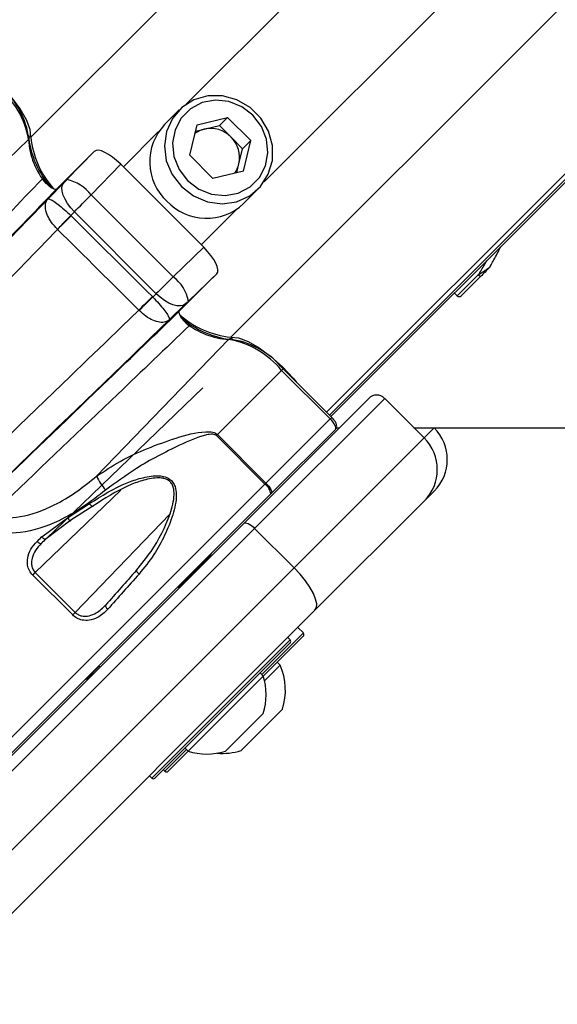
# Paper-space layout 'In-Ground Anchor' of a CAD drawing. Header units: millimetres. Extents: x 1591 to 17407, y 414 to 16227.
# Tile 34 of 67: x 3756 to 3852, y 10277 to 10453. Entities that reach past the tile are written whole.
import ezdxf

# ---------------------------------------------------------------- set-up
doc = ezdxf.new("R2010")
doc.units = ezdxf.units.MM
doc.layers.add('COMPONENT_GEOMETRY', color=7, linetype='Continuous')
doc.styles.add('SLDTEXTSTYLE1', font='TXT', dxfattribs={"width": 0.75})
doc.dimstyles.new('SLDDIMSTYLE0', dxfattribs={"dimtxt": 100, "dimasz": 6.604, "dimexe": 0, "dimexo": 0.0625, "dimgap": 25, "dimtad": 0, "dimtih": 1, "dimtoh": 1, "dimdec": 0, "dimlfac": 0.5, "dimrnd": 1e-09, "dimzin": 12, "dimdsep": 46, "dimtxsty": 'SLDTEXTSTYLE1', "dimsah": 1, "dimcen": 0.09, "dimadec": 0, "dimazin": 3, "dimtfac": 1, "dimtdec": 0, "dimtofl": 0, "dimtmove": 0, "dimatfit": 3, "dimfxl": 1, "dimfrac": 2, "dimtolj": 1, "dimtzin": 12, "dimarcsym": 0})

# ---------------------------------------------------------------- blocks, each defined once
blk = doc.blocks.new('_D_13')
at = {"layer": 'COMPONENT_GEOMETRY', "color": 7, "ltscale": 2}
for p, q in [((8879.1, 12946.13), (8879.1, 8407.68)), ((3365.77, 10201.36), (3365.77, 8407.68)), ((3365.77, 8414.03), (5974.66, 8414.03)), ((8879.1, 8414.03), (6270.21, 8414.03))]:
    blk.add_line(p, q, dxfattribs=at)
for points in [[(3365.77, 8414.03), (3372.37, 8413.02), (3372.37, 8415.05)], [(8879.1, 8414.03), (8872.5, 8415.05), (8872.5, 8413.02)]]:
    blk.add_solid(points, dxfattribs=at)
at = {"layer": 'COMPONENT_GEOMETRY', "color": 7, "ltscale": 2, "insert": (5974.66, 8463.56), "char_height": 100, "attachment_point": 1, "style": 'SLDTEXTSTYLE1'}
blk.add_mtext('2757', dxfattribs=at)

psp = doc.layouts.new('In-Ground Anchor')

# ---------------------------------------------------------------- linework, layer by layer
at = {"color": 8, "linetype": 'Continuous', "lineweight": 25, "ltscale": 2}
for p, q in [((3758.09, 10432), (4972.74, 11646.65)), ((3793.87, 10396.22), (5008.52, 11610.87)), ((3810.99, 10382.79), (5021.35, 11593.15)), ((3811.49, 10382.29), (4801.98, 11372.78)), ((3785.87, 10437.93), (3823.48, 10475.54)), ((3799.8, 10424), (3837.41, 10461.61)), ((3774.64, 10426.69), (3780.95, 10433.01)), ((3788.56, 10412.77), (3794.87, 10419.08)), ((3834.36, 10403.61), (3838.11, 10407.35)), ((3802.94, 10390.27), (3803.23, 10390.55)), ((3811.62, 10381.59), (3811.91, 10381.87)), ((3828.45, 10378.19), (3830.23, 10379.97)), ((3750.93, 10320.9), (3799.96, 10369.92)), ((3774.21, 10368.85), (3758.89, 10354.09)), ((3766.03, 10346.96), (3782.96, 10364.57)), ((3759.98, 10359.33), (3760.84, 10360.15)), ((3779.73, 10317.31), (3804.48, 10342.06)), ((3799.39, 10335.83), (3806.75, 10343.2)), ((3806.75, 10343.2), (3806.83, 10343.28)), ((3782.08, 10318.53), (3785.95, 10322.4))]:
    psp.add_line(p, q, dxfattribs=at)
at = {"color": 7, "linetype": 'Continuous', "lineweight": 25, "ltscale": 2}
for p, q in [((3811.77, 10382.02), (4033.9, 10604.14)), ((3784.61, 10436.88), (3782, 10434.27)), ((3787.81, 10434.25), (3793.27, 10435.55)), ((3791.82, 10434.1), (3793.27, 10435.55)), ((3797.42, 10431.4), (3793.27, 10435.55)), ((3786.51, 10428.79), (3787.81, 10434.25)), ((3789.09, 10433.45), (3791.82, 10434.1)), ((3793.9, 10432.03), (3791.82, 10434.1)), ((3787.54, 10433.08), (3789.09, 10433.45)), ((3795.97, 10429.95), (3793.9, 10432.03)), ((3733.21, 10407.99), (3757.68, 10431.6)), ((3795.32, 10427.22), (3795.97, 10429.95)), ((3795.97, 10429.95), (3797.42, 10431.4)), ((3796.12, 10425.95), (3797.42, 10431.4)), ((3768.62, 10428.67), (3762.72, 10422.77)), ((3764.54, 10424.42), (3769.42, 10429.47)), ((3769.42, 10429.47), (3768.56, 10428.61)), ((3786.51, 10428.79), (3790.66, 10424.64)), ((3774.17, 10427.16), (3768.87, 10421.67)), ((3774.17, 10427.16), (3789.03, 10412.3)), ((3794.95, 10425.67), (3795.32, 10427.22)), ((3796.12, 10425.95), (3790.66, 10424.64)), ((3761.14, 10420.92), (3764.05, 10423.91)), ((3768.87, 10421.67), (3783.54, 10407)), ((3796.14, 10420.13), (3798.75, 10422.74)), ((3765.87, 10418.66), (3765.22, 10417.99)), ((3765.22, 10417.99), (3765.28, 10417.93)), ((3780.53, 10404), (3765.87, 10418.66)), ((3762.87, 10415.51), (3762.84, 10415.53)), ((3783.54, 10407), (3789.03, 10412.3)), ((3840.24, 10408.86), (3840.42, 10409.18)), ((3791.34, 10407.55), (3786.29, 10402.67)), ((3791.34, 10407.55), (3790.49, 10406.7)), ((3838.62, 10407.17), (3835.06, 10403.61)), ((3790.55, 10406.76), (3784.64, 10400.85)), ((3779.91, 10403.4), (3780.53, 10404)), ((3833.85, 10404.1), (3834.36, 10403.61)), ((3779.82, 10403.49), (3779.91, 10403.4)), ((3785.78, 10402.18), (3782.84, 10399.32)), ((3777.45, 10401.01), (3777.4, 10401.06)), ((3769.86, 10371.34), (3793.47, 10395.81)), ((3791.46, 10378.79), (3802.94, 10390.27)), ((3811.62, 10381.59), (3802.94, 10390.27)), ((3811.91, 10381.87), (3803.23, 10390.55)), ((3760.8, 10360.13), (3788.83, 10387.13)), ((3796.22, 10362.93), (3818.55, 10385.26)), ((3821.38, 10385.26), (3798.11, 10362)), ((3821.38, 10385.26), (3828.45, 10378.19)), ((3800.14, 10370.11), (3811.62, 10381.59)), ((3812.56, 10379.7), (3801.1, 10368.23)), ((3812.75, 10380.01), (3813.3, 10380.01)), ((3830.19, 10380.02), (3830.23, 10379.97)), ((3791.46, 10378.79), (3791.28, 10378.6)), ((3799.96, 10369.92), (3791.28, 10378.6)), ((3791.46, 10378.79), (3800.14, 10370.11)), ((3805.19, 10354.93), (3828.45, 10378.19)), ((3756.1, 10373.48), (3751.98, 10369.37)), ((3799.96, 10369.92), (3800.14, 10370.11)), ((3830.23, 10368.66), (3828.45, 10366.88)), ((3801.04, 10368.17), (3753.76, 10320.9)), ((3801.1, 10368.23), (3801.04, 10368.17)), ((3828.45, 10366.88), (3808.91, 10347.34)), ((3764.66, 10363.9), (3768.58, 10366.44)), ((3769.18, 10365.95), (3765.25, 10363.46)), ((3760.03, 10360.49), (3764.66, 10363.9)), ((3765.25, 10363.46), (3760.8, 10360.13)), ((3736.24, 10302.95), (3796.22, 10362.93)), ((3798.11, 10362), (3738.14, 10302.02)), ((3798.11, 10362), (3805.19, 10354.93)), ((3784.47, 10351.46), (3790.15, 10357.14)), ((3745.21, 10294.95), (3805.19, 10354.93)), ((3758.43, 10353.63), (3758.89, 10354.09)), ((3765.57, 10346.5), (3758.43, 10353.63)), ((3758.89, 10354.09), (3766.03, 10346.96)), ((3786.39, 10353.1), (3786.25, 10353.25)), ((3786.39, 10353.1), (3786.25, 10353.25)), ((3784.61, 10351.32), (3784.4, 10351.53)), ((3784.61, 10351.32), (3784.4, 10351.53)), ((3808.91, 10347.34), (3748.93, 10287.36)), ((3766.03, 10346.96), (3765.57, 10346.5)), ((3806.83, 10343.28), (3805.84, 10344.27)), ((3806.75, 10342.64), (3799.65, 10335.54)), ((3804.48, 10342.06), (3804.05, 10342.48)), ((3806.83, 10342.71), (3806.75, 10342.64)), ((3804.48, 10341.49), (3780.29, 10317.31)), ((3768.21, 10335.21), (3770.32, 10337.32)), ((3770.25, 10337.39), (3770.47, 10337.18)), ((3770.25, 10337.39), (3770.47, 10337.18)), ((3802.7, 10337.51), (3799.89, 10334.7)), ((3802.7, 10337.51), (3802.16, 10338.04)), ((3799.64, 10335.58), (3786.21, 10322.15)), ((3799.64, 10335.58), (3799.1, 10336.12)), ((3803.12, 10329.66), (3795.69, 10322.24)), ((3799.63, 10328.87), (3792.92, 10322.15)), ((3785.67, 10322.68), (3786.21, 10322.15)), ((3786.25, 10322.13), (3782.64, 10318.53)), ((3779.3, 10317.73), (3779.73, 10317.31)), ((3781.8, 10318.81), (3782.08, 10318.53))]:
    psp.add_line(p, q, dxfattribs=at)
at = {"color": 7, "linetype": 'Continuous', "lineweight": 25, "ltscale": 2, "flags": 128}
for points in [[(3758.09, 10432), (3757.96, 10433.38), (3757.31, 10435.11), (3756.18, 10437.08), (3754.64, 10439.17), (3752.79, 10441.23), (3750.75, 10443.14), (3750.09, 10443.69)], [(3785.03, 10423.16), (3787.18, 10421.5), (3789.67, 10420.45), (3792.31, 10420.1), (3794.9, 10420.47), (3797.25, 10421.53), (3799.18, 10423.21), (3800.56, 10425.37), (3801.29, 10427.86), (3801.29, 10430.5), (3800.59, 10433.09), (3799.22, 10435.43), (3797.3, 10437.35), (3794.95, 10438.72), (3792.37, 10439.42), (3789.73, 10439.42), (3787.24, 10438.69), (3785.08, 10437.31), (3783.4, 10435.38), (3782.34, 10433.03), (3781.97, 10430.44), (3782.32, 10427.8), (3783.37, 10425.31), (3785.03, 10423.16)], [(3786.12, 10424.25), (3788.11, 10422.73), (3790.41, 10421.81), (3792.84, 10421.56), (3795.2, 10422.01), (3797.29, 10423.1), (3798.96, 10424.77), (3800.06, 10426.87), (3800.5, 10429.22), (3800.25, 10431.65), (3799.33, 10433.95), (3797.81, 10435.94), (3795.82, 10437.46), (3793.52, 10438.38), (3791.09, 10438.63), (3788.74, 10438.19), (3786.64, 10437.09), (3784.97, 10435.42), (3783.88, 10433.33), (3783.43, 10430.97), (3783.68, 10428.54), (3784.6, 10426.24), (3786.12, 10424.25)], [(3765.87, 10418.66), (3765.22, 10419.37), (3764.65, 10420.12), (3764.2, 10420.89), (3763.88, 10421.63), (3763.7, 10422.33), (3763.66, 10422.96), (3763.78, 10423.49), (3764.05, 10423.91)], [(3765.22, 10417.99), (3764.95, 10417.71), (3764.66, 10417.41), (3764.37, 10417.11), (3764.07, 10416.8), (3763.76, 10416.48), (3763.45, 10416.17), (3763.14, 10415.85), (3762.84, 10415.53)], [(3765.28, 10417.93), (3765, 10417.65), (3764.71, 10417.36), (3764.41, 10417.06), (3764.11, 10416.76), (3763.8, 10416.44), (3763.49, 10416.13), (3763.18, 10415.82), (3762.87, 10415.51)], [(3838.11, 10407.35), (3838.18, 10407.29), (3838.26, 10407.23), (3838.33, 10407.19), (3838.4, 10407.16), (3838.47, 10407.14), (3838.53, 10407.14), (3838.58, 10407.15), (3838.62, 10407.17)], [(3790.55, 10406.76), (3790.54, 10406.75), (3790.54, 10406.75), (3790.53, 10406.74), (3790.52, 10406.73), (3790.51, 10406.72), (3790.5, 10406.72), (3790.5, 10406.71), (3790.49, 10406.7)], [(3785.78, 10402.18), (3785.36, 10401.91), (3784.83, 10401.8), (3784.2, 10401.83), (3783.5, 10402.01), (3782.76, 10402.33), (3781.99, 10402.78), (3781.24, 10403.35), (3780.53, 10404)], [(3779.82, 10403.49), (3779.54, 10403.21), (3779.25, 10402.92), (3778.95, 10402.62), (3778.65, 10402.31), (3778.34, 10402), (3778.02, 10401.69), (3777.71, 10401.37), (3777.4, 10401.06)], [(3779.91, 10403.4), (3779.63, 10403.12), (3779.33, 10402.84), (3779.03, 10402.55), (3778.71, 10402.24), (3778.4, 10401.94), (3778.08, 10401.63), (3777.76, 10401.32), (3777.45, 10401.01)], [(3752.89, 10377.38), (3755.97, 10380.36), (3759.05, 10383.33), (3762.12, 10386.3), (3765.19, 10389.26), (3768.25, 10392.22), (3771.31, 10395.17), (3774.36, 10398.12), (3777.4, 10401.06)], [(3782.84, 10399.32), (3779.52, 10396.11), (3776.19, 10392.9), (3772.86, 10389.68), (3769.52, 10386.45), (3766.17, 10383.22), (3762.82, 10379.98), (3759.46, 10376.74), (3756.1, 10373.48)], [(3793.87, 10396.22), (3795.25, 10396.09), (3796.98, 10395.44), (3798.95, 10394.31), (3801.04, 10392.77), (3803.1, 10390.92), (3805.01, 10388.88), (3805.56, 10388.22)], [(3826.62, 10380.01), (5029.34, 10380.08), (6310.54, 10380.1)], [(3800.14, 10370.11), (3800.41, 10369.82), (3800.65, 10369.53), (3800.85, 10369.24), (3801.01, 10368.97), (3801.11, 10368.73), (3801.17, 10368.52), (3801.16, 10368.35), (3801.1, 10368.23)], [(3769.18, 10365.95), (3769.17, 10365.91), (3769.13, 10365.9), (3769.07, 10365.93), (3768.99, 10365.98), (3768.9, 10366.07), (3768.8, 10366.18), (3768.69, 10366.3), (3768.58, 10366.44)], [(3764.66, 10363.9), (3764.76, 10363.74), (3764.86, 10363.61), (3764.96, 10363.49), (3765.05, 10363.41), (3765.13, 10363.36), (3765.19, 10363.36), (3765.24, 10363.39), (3765.25, 10363.46)], [(3796.22, 10362.93), (3796.34, 10363), (3796.51, 10363.01), (3796.72, 10362.96), (3796.97, 10362.86), (3797.25, 10362.7), (3797.54, 10362.5), (3797.83, 10362.26), (3798.11, 10362)], [(3759.19, 10359.67), (3759.3, 10359.57), (3759.42, 10359.47), (3759.54, 10359.4), (3759.65, 10359.34), (3759.76, 10359.3), (3759.85, 10359.29), (3759.92, 10359.3), (3759.98, 10359.33)], [(3760.03, 10360.49), (3760.14, 10360.38), (3760.26, 10360.29), (3760.37, 10360.21), (3760.48, 10360.15), (3760.59, 10360.11), (3760.67, 10360.09), (3760.75, 10360.1), (3760.8, 10360.13)], [(3777, 10354.52), (3776.98, 10354.48), (3776.98, 10354.43), (3777.01, 10354.35), (3777.06, 10354.26), (3777.13, 10354.16), (3777.22, 10354.06), (3777.33, 10353.94), (3777.45, 10353.83)], [(3808.91, 10347.34), (3809.18, 10347.82), (3809.22, 10348.51), (3809.03, 10349.36), (3808.62, 10350.36), (3808, 10351.46), (3807.2, 10352.62), (3806.25, 10353.79), (3805.19, 10354.93)], [(3771.49, 10348.29), (3771.45, 10348.24), (3771.44, 10348.17), (3771.45, 10348.08), (3771.49, 10347.98), (3771.55, 10347.87), (3771.64, 10347.75), (3771.74, 10347.64), (3771.85, 10347.53)]]:
    psp.add_lwpolyline(points, dxfattribs=at)
at = {"color": 7, "linetype": 'Continuous', "lineweight": 25, "ltscale": 4}
for centre, radius, start, end in [((3742.3, 10428.96), 15.6, 9.7384, 50.9043), ((3743.09, 10429.88), 14.75, 9.7385, 50.904), ((3789.06, 10427.62), 9.7, 136.7532, 226.7978), ((3790.22, 10428.43), 5.15, 44.3781, 102.5937), ((3757.32, 10431.97), 0.515, 313.9047, 52.2094), ((3774.16, 10433.97), 16.6, 185.5139, 221.8251), ((3774.09, 10433.56), 16.07, 185.554, 222.0631), ((3790.15, 10428.98), 4.59, 103.3408, 126.1796), ((3790.29, 10428.35), 5.15, 347.4063, 45.6219), ((3790.85, 10428.28), 4.59, 323.8204, 346.6592), ((3763.19, 10417.51), 7.04, 36.2314, 78.9264), ((3789.49, 10427.19), 9.7, 223.2022, 313.2468), ((3839.91, 10408.85), 0.272, 315.1705, 337.9749), ((3779.38, 10401.32), 7.04, 11.0736, 53.7686), ((3565.77, 10203.9), 200, 65.6403, 24.3597), ((3834.71, 10403.97), 0.5, 226, 315), ((3795.43, 10412.23), 16.08, 227.9062, 264.4409), ((3565.77, 10203.9), 196, 66.0814, 23.9186), ((3795.82, 10412.18), 16.49, 228.5081, 264.5421), ((3793.84, 10395.45), 0.515, 37.7906, 136.0953), ((3790.83, 10380.43), 15.6, 39.0957, 80.2616), ((3791.75, 10381.23), 14.75, 39.096, 80.2615), ((3819.96, 10383.85), 2, 45, 135), ((3824.58, 10374.32), 8, 315, 45), ((3822.79, 10372.53), 8, 315, 45), ((3778.56, 10375.19), 9.51, 203.9205, 221.8426), ((3798.55, 10367.85), 2.5, 7.3525, 55.8655), ((3789.44, 10357.85), 1, 315, 340.8419), ((3804.19, 10341.77), 0.4, 315, 45), ((3806.54, 10342.99), 0.4, 315, 45), ((3792.33, 10333.02), 11.29, 342.7009, 23.3898), ((3767.5, 10335.91), 1, 289.1581, 315), ((3789.55, 10332.24), 10.63, 341.5409, 18.3384), ((3789.55, 10332.24), 10.63, 251.6616, 288.4591), ((3792.33, 10333.02), 11.29, 265.2595, 287.2991), ((3780.01, 10317.59), 0.4, 225, 315), ((3782.36, 10318.81), 0.4, 225, 315)]:
    psp.add_arc(centre, radius, start, end, dxfattribs=at)
at = {"color": 8, "linetype": 'Continuous', "lineweight": 25, "ltscale": 4}
for centre, radius, start, end in [((3771.08, 10432.32), 13.43, 183.0623, 220.1628), ((3794.41, 10409.65), 13.87, 231.6419, 266.1262)]:
    psp.add_arc(centre, radius, start, end, dxfattribs=at)
at = {"color": 7, "linetype": 'Continuous', "lineweight": 25, "ltscale": 4}
for centre, major_axis, ratio, start_param, end_param in [((3772.96, 10425.93), (-3.53, 3.54), 0.344879, 4.715168, 6.283824), ((3715.86, 10376.72), (226.11, 233.7), 0.005671, 4.941789, 4.942062), ((3764.39, 10424.27), (0.695, 0.719), 0.005673, 4.188182, 4.920396), ((3767.99, 10420.79), (4.23, 4.25), 0.000946, 4.188273, 4.920487), ((3715.86, 10376.72), (226.11, 233.7), 0.005671, 4.792781, 4.908167), ((17147.15, -3501.6), (-17804.88, 18161.45), 0.011404, 5.573167, 5.574404), ((3719.45, 10373.24), (229.7, 237.18), 0.005499, 4.792789, 4.896869), ((17145.38, -3503.37), (-17803.07, 18163.17), 0.011234, 5.573169, 5.574406), ((3787.8, 10411.09), (3.54, -3.53), 0.344879, 6.282547, 7.851202), ((3782.66, 10406.12), (4.25, 4.23), 0.000946, 1.362699, 2.094912), ((3786.14, 10402.52), (0.719, 0.695), 0.005673, 1.36279, 2.095003), ((3811.15, 10381.11), (-1.41, 1.41), 0.336637, 3.141593, 4.712389), ((3775.75, 10375.28), (40.24, 38.96), 0.005875, 1.966418, 1.989078), ((3776.3, 10374.71), (39.67, 38.39), 0.00596, 1.96642, 1.989081), ((3788.6, 10362.38), (37.45, 40.61), 0.059649, 1.820396, 1.979494), ((3789.19, 10361.84), (38.02, 41.18), 0.058799, 1.820465, 1.979562)]:
    psp.add_ellipse(centre, major_axis=major_axis, ratio=ratio, start_param=start_param, end_param=end_param, dxfattribs=at)
at = {"color": 7, "linetype": 'Continuous', "lineweight": 25, "ltscale": 2}
for points, knots in [([(3728.75, 10391.75), (3735.14, 10398.42), (3745.6, 10409.36), (3756.07, 10420.31), (3760.15, 10424.57)], [0, 0, 0, 0, 0.6106729, 1, 1, 1, 1]), ([(3760.15, 10424.57), (3760.27, 10424.41), (3760.5, 10424.07), (3760.98, 10423.58), (3761.49, 10423.15), (3761.98, 10422.84), (3762.39, 10422.69), (3762.62, 10422.69), (3762.7, 10422.75), (3762.72, 10422.77)], [0, 0, 0, 0, 0.157053, 0.314101, 0.471127, 0.628134, 0.785055, 0.942015, 1, 1, 1, 1]), ([(3762.72, 10422.77), (3758.64, 10418.53), (3748.14, 10407.64), (3737.65, 10396.76), (3731.24, 10390.11)], [0, 0, 0, 0, 0.388948, 1, 1, 1, 1]), ([(3762.84, 10415.53), (3762.47, 10415.93), (3761.73, 10416.74), (3761, 10418.05), (3760.64, 10419.29), (3760.7, 10420.26), (3760.97, 10420.74), (3761.14, 10420.92), (3761.14, 10420.92)], [0, 0, 0, 0, 0.184505, 0.375522, 0.581518, 0.80931, 0.99434, 1, 1, 1, 1]), ([(3761.14, 10420.92), (3761.14, 10420.92), (3761.19, 10420.97), (3761.4, 10420.97), (3761.99, 10420.68), (3762.91, 10420.03), (3764.02, 10419.11), (3764.82, 10418.36), (3765.22, 10417.99)], [0, 0, 0, 0, 0.005652, 0.19056, 0.418482, 0.62469, 0.815703, 1, 1, 1, 1]), ([(3840.42, 10409.18), (3840.59, 10409.47), (3841.14, 10410.46), (3841.74, 10411.59), (3842.1, 10412.34), (3842.11, 10412.36)], [0, 0, 0, 0, 0.2885019, 0.9750209, 1, 1, 1, 1]), ([(3840.26, 10408.88), (3840.26, 10408.88), (3840.22, 10408.8), (3840.16, 10408.73), (3840.11, 10408.66)], [0, 0, 0, 0, 0.028672, 1, 1, 1, 1]), ([(3840.17, 10408.75), (3840.2, 10408.79), (3840.24, 10408.83), (3840.26, 10408.88), (3840.26, 10408.88)], [0, 0, 0, 0, 0.9715, 1, 1, 1, 1]), ([(3838.11, 10407.35), (3838.16, 10407.39), (3838.42, 10407.56), (3838.83, 10407.83), (3839.32, 10408.16), (3839.65, 10408.38), (3839.89, 10408.55), (3840.07, 10408.67), (3840.14, 10408.73), (3840.17, 10408.75)], [0, 0, 0, 0, 0.070098, 0.395113, 0.587114, 0.731038, 0.841655, 0.936352, 1, 1, 1, 1]), ([(3840.11, 10408.66), (3840.09, 10408.64), (3840.04, 10408.59), (3839.84, 10408.39), (3839.38, 10407.93), (3838.94, 10407.5), (3838.66, 10407.21), (3838.62, 10407.17)], [0, 0, 0, 0, 0.045359, 0.125636, 0.375674, 0.924104, 1, 1, 1, 1]), ([(3779.91, 10403.4), (3780.28, 10403), (3781.03, 10402.2), (3781.94, 10401.09), (3782.6, 10400.17), (3782.89, 10399.57), (3782.88, 10399.37), (3782.84, 10399.32), (3782.84, 10399.32)], [0, 0, 0, 0, 0.184206, 0.375151, 0.581318, 0.809266, 0.994377, 1, 1, 1, 1]), ([(3751.98, 10369.37), (3758.63, 10375.78), (3769.51, 10386.27), (3780.4, 10396.77), (3784.64, 10400.85)], [0, 0, 0, 0, 0.611052, 1, 1, 1, 1]), ([(3782.84, 10399.32), (3782.83, 10399.31), (3782.65, 10399.15), (3782.18, 10398.88), (3781.2, 10398.82), (3779.97, 10399.18), (3778.66, 10399.9), (3777.85, 10400.65), (3777.45, 10401.01)], [0, 0, 0, 0, 0.005629, 0.190869, 0.418675, 0.624645, 0.815583, 1, 1, 1, 1]), ([(3784.64, 10400.85), (3784.6, 10400.78), (3784.53, 10400.65), (3784.64, 10400.27), (3784.89, 10399.8), (3785.28, 10399.3), (3785.76, 10398.81), (3786.16, 10398.47), (3786.38, 10398.32), (3786.44, 10398.28)], [0, 0, 0, 0, 0.156991, 0.313933, 0.470896, 0.627834, 0.784806, 0.941815, 1, 1, 1, 1]), ([(3786.44, 10398.28), (3782.18, 10394.2), (3771.23, 10383.73), (3760.29, 10373.27), (3753.62, 10366.88)], [0, 0, 0, 0, 0.3893271, 1, 1, 1, 1]), ([(3812.56, 10379.7), (3812.63, 10379.79), (3812.76, 10379.96), (3812.81, 10380.28), (3812.76, 10380.64), (3812.57, 10381.06), (3812.25, 10381.51), (3812, 10381.78), (3811.91, 10381.87)], [0, 0, 0, 0, 0.136375, 0.259353, 0.401814, 0.617374, 0.859614, 1, 1, 1, 1]), ([(3769.86, 10371.34), (3771.24, 10372.25), (3774.08, 10374.15), (3778.93, 10376.39), (3784.06, 10378.2), (3787.98, 10379.33), (3790.4, 10379.31), (3791.12, 10379.08), (3791.36, 10378.88), (3791.46, 10378.79)], [0, 0, 0, 0, 0.216044, 0.446069, 0.676223, 0.906069, 0.960965, 0.982482, 1, 1, 1, 1]), ([(3791.28, 10378.6), (3791.21, 10378.66), (3791.14, 10378.72), (3790.92, 10378.81), (3790.39, 10378.9), (3788.18, 10378.47), (3783.63, 10376.42), (3777.43, 10373.25), (3773.27, 10370.18), (3771.47, 10368.85)], [0, 0, 0, 0, 0.0107829, 0.013401, 0.03115, 0.0817953, 0.3127839, 0.7016064, 1, 1, 1, 1]), ([(3748.66, 10364.83), (3749.43, 10364.58), (3751.88, 10363.79), (3756.64, 10363.87), (3761.75, 10365.73), (3766.23, 10368.45), (3768.65, 10370.37), (3769.86, 10371.34)], [0, 0, 0, 0, 0.103954, 0.330894, 0.610164, 0.804938, 1, 1, 1, 1]), ([(3768.58, 10366.44), (3770.76, 10367.82), (3773.66, 10369.66), (3777.88, 10371.07), (3780.1, 10371.49), (3781.85, 10371.35), (3782.86, 10370.95), (3783.54, 10370.26), (3784, 10369.31), (3784.22, 10367.3), (3783.53, 10364.3), (3782.09, 10360.72), (3780.09, 10357.11), (3778.36, 10354.97), (3777.45, 10353.83)], [0, 0, 0, 0, 0.222874, 0.298065, 0.381908, 0.415141, 0.448594, 0.472737, 0.496842, 0.538164, 0.643632, 0.757365, 0.871238, 1, 1, 1, 1]), ([(3777, 10354.52), (3777.89, 10355.61), (3780.35, 10358.64), (3782.69, 10363.27), (3783.8, 10367.3), (3783.68, 10369.19), (3783.29, 10370.07), (3782.71, 10370.66), (3782.13, 10370.88), (3781.44, 10371.03), (3780.1, 10371.08), (3778.02, 10370.6), (3774.03, 10369.13), (3771.26, 10367.31), (3769.18, 10365.95)], [0, 0, 0, 0, 0.12991, 0.359387, 0.464768, 0.505001, 0.527937, 0.55068, 0.57841, 0.582677, 0.615146, 0.698783, 0.774581, 1, 1, 1, 1]), ([(3771.47, 10368.85), (3770.13, 10367.81), (3767.45, 10365.73), (3762.44, 10362.85), (3756.68, 10360.95), (3750.3, 10361.16), (3745.3, 10363.19), (3742.85, 10365.36), (3741.95, 10366.16)], [0, 0, 0, 0, 0.1516873, 0.3031717, 0.5264864, 0.7117274, 0.8944425, 1, 1, 1, 1]), ([(3758.43, 10353.63), (3758.21, 10353.9), (3757.77, 10354.43), (3757.44, 10355.52), (3757.47, 10356.85), (3758.02, 10358.36), (3758.79, 10359.23), (3759.19, 10359.67)], [0, 0, 0, 0, 0.142348, 0.284671, 0.473257, 0.728846, 1, 1, 1, 1]), ([(3759.98, 10359.33), (3759.6, 10358.92), (3758.88, 10358.13), (3758.29, 10356.81), (3758.17, 10355.66), (3758.37, 10354.74), (3758.72, 10354.31), (3758.89, 10354.09)], [0, 0, 0, 0, 0.28397, 0.545541, 0.731756, 0.867422, 1, 1, 1, 1]), ([(3771.85, 10347.53), (3771.27, 10346.97), (3770.31, 10346.06), (3768.65, 10345.51), (3767.36, 10345.52), (3766.32, 10345.86), (3765.8, 10346.3), (3765.57, 10346.5)], [0, 0, 0, 0, 0.343374, 0.565907, 0.738592, 0.878697, 1, 1, 1, 1]), ([(3766.03, 10346.96), (3766.22, 10346.8), (3766.63, 10346.46), (3767.52, 10346.24), (3768.62, 10346.33), (3770.08, 10346.93), (3770.96, 10347.77), (3771.49, 10348.29)], [0, 0, 0, 0, 0.112577, 0.245381, 0.414976, 0.641272, 1, 1, 1, 1])]:
    psp.add_open_spline(points, degree=3, knots=knots, dxfattribs=at)
at = {"color": 8, "linetype": 'Continuous', "lineweight": 25, "ltscale": 2}
psp.add_open_spline([(3838.11, 10407.35), (3838.5, 10407.97), (3839, 10408.77), (3839.51, 10409.67), (3839.62, 10409.87)], degree=3, knots=[0, 0, 0, 0, 0.77264, 1, 1, 1, 1], dxfattribs=at)

# ---------------------------------------------------------------- dimensions: what is measured, and where the dimension line sits
at = {"layer": 'COMPONENT_GEOMETRY', "color": 7, "ltscale": 2}
dim = psp.add_linear_dim(base=(3365.77, 8414.03), p1=(8879.1, 12948.67), p2=(3365.77, 10203.9), dimstyle='SLDDIMSTYLE0', dxfattribs=at)
dim.commit()
dim.dimension.update_dxf_attribs({"geometry": '_D_13', "text_midpoint": (6122.44, 8414.03), "dimtype": 160})

doc.saveas('drawing.dxf')
